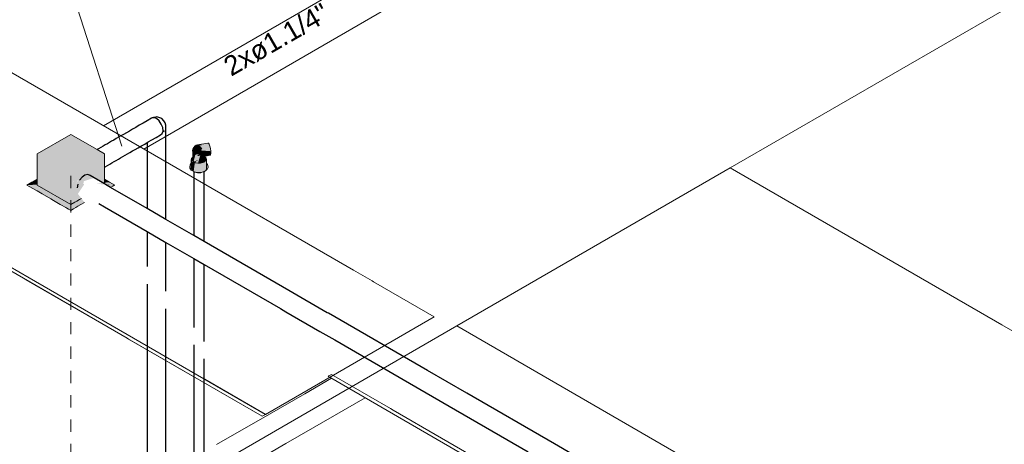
# Model space of a CAD drawing. Header units: millimetres. Extents: x 4480191 to 4481199, y -30324204 to -30323479.
# Tile 68 of 243: x 4480381.91 to 4480392.02, y -30324078.85 to -30324074.5. Entities that reach past the tile are written whole.
import ezdxf

# ---------------------------------------------------------------- set-up
doc = ezdxf.new("R2010")
doc.units = ezdxf.units.MM
doc.linetypes.add('JIS_02_1.2', pattern=[0.25, 0.125, -0.125])
doc.linetypes.add('NULL', pattern=[0])
for name, color, linetype, lineweight in [('DI-Elementos externos em vista', 9, 'Continuous', 5), ('DI-Pontilhado', 7, 'JIS_02_1.2', 9), ('EL-Caixa de passagem de fiação', 9, 'Continuous', 18), ('EL-Condutos (Direta)', 12, 'Continuous', 25), ('EL-Condutos QD (Teto)', 32, 'Continuous', 25), ('EL-Conexões', 9, 'Continuous', 18), ('EL-Textos conduto QD', 7, 'Continuous', 9), ('EL-Textos fios QD', 7, 'Continuous', 9), ('IFC-Parede padrão-Contorno', 44, 'Continuous', 5), ('IFC-Parede-Contorno', 42, 'Continuous', 5)]:
    doc.layers.add(name, color=color, linetype=linetype, lineweight=lineweight)
doc.styles.add('ARIAL', font='arial.ttf')

msp = doc.modelspace()

# ---------------------------------------------------------------- hatches: boundary and pattern name
at = {"layer": 'EL-Caixa de passagem de fiação', "linetype": 'Continuous'}
for points in [[(4480382.432, -30324075.673), (4480382.086, -30324075.873), (4480382.779, -30324075.873)], [(4480382.086, -30324076.193), (4480382.432, -30324076.393), (4480382.432, -30324076.073), (4480382.779, -30324075.873), (4480382.086, -30324075.873)], [(4480382.779, -30324076.181), (4480382.779, -30324075.873), (4480382.432, -30324076.073), (4480382.432, -30324076.157), (4480382.443, -30324076.158), (4480382.451, -30324076.212), (4480382.453, -30324076.187), (4480382.451, -30324076.18), (4480382.456, -30324076.159), (4480382.467, -30324076.16), (4480382.48, -30324076.179), (4480382.49, -30324076.176), (4480382.505, -30324076.142), (4480382.51, -30324076.144), (4480382.49, -30324076.176), (4480382.483, -30324076.178), (4480382.475, -30324076.163), (4480382.458, -30324076.159), (4480382.452, -30324076.179), (4480382.451, -30324076.211), (4480382.443, -30324076.158), (4480382.432, -30324076.157), (4480382.432, -30324076.393), (4480382.176, -30324076.245), (4480382.086, -30324076.253), (4480382.432, -30324076.453), (4480382.484, -30324076.423), (4480382.571, -30324076.368), (4480382.505, -30324076.283), (4480382.569, -30324076.187), (4480382.554, -30324076.167), (4480382.568, -30324076.169), (4480382.566, -30324076.153), (4480382.67, -30324076.121), (4480382.773, -30324076.186), (4480382.673, -30324076.12)], [(4480381.982, -30324076.193), (4480382.086, -30324076.189), (4480382.086, -30324076.133)], [(4480382.086, -30324076.189), (4480381.982, -30324076.193), (4480382.086, -30324076.253), (4480382.401, -30324076.199), (4480382.391, -30324076.193), (4480382.086, -30324076.193)], [(4480382.086, -30324076.193), (4480382.443, -30324076.186), (4480382.453, -30324076.178)], [(4480382.831, -30324076.163), (4480382.696, -30324076.18), (4480382.854, -30324076.193), (4480382.799, -30324076.193), (4480382.84, -30324076.217), (4480382.883, -30324076.193)], [(4480382.831, -30324076.163), (4480382.751, -30324076.166), (4480382.761, -30324076.171)], [(4480382.831, -30324076.163), (4480382.779, -30324076.133), (4480382.779, -30324076.165)], [(4480382.854, -30324076.193), (4480382.789, -30324076.187), (4480382.799, -30324076.193)], [(4480382.401, -30324076.199), (4480382.086, -30324076.253), (4480382.298, -30324076.235), (4480382.33, -30324076.225)], [(4480382.484, -30324076.423), (4480382.573, -30324076.372), (4480382.571, -30324076.369)]]:
    msp.add_hatch(color=254, dxfattribs=at).paths.add_polyline_path(points)
at = {"layer": 'EL-Conexões', "linetype": 'Continuous'}
for points in [[(4480383.683, -30324075.843), (4480383.686, -30324075.857), (4480383.694, -30324075.862), (4480383.694, -30324075.874), (4480383.706, -30324075.889), (4480383.723, -30324075.878), (4480383.748, -30324075.88), (4480383.727, -30324075.895), (4480383.751, -30324075.894), (4480383.772, -30324075.878), (4480383.774, -30324075.885), (4480383.793, -30324075.869), (4480383.774, -30324075.868), (4480383.785, -30324075.851), (4480383.77, -30324075.832), (4480383.783, -30324075.823), (4480383.77, -30324075.802), (4480383.753, -30324075.788), (4480383.771, -30324075.784), (4480383.751, -30324075.779), (4480383.719, -30324075.785), (4480383.705, -30324075.795), (4480383.694, -30324075.809), (4480383.686, -30324075.826)], [(4480383.846, -30324075.762), (4480383.839, -30324075.762), (4480383.734, -30324075.78)], [(4480383.774, -30324075.774), (4480383.741, -30324075.781), (4480383.748, -30324075.843), (4480383.763, -30324075.838), (4480383.871, -30324075.846), (4480383.868, -30324075.819), (4480383.861, -30324075.794), (4480383.854, -30324075.774), (4480383.846, -30324075.762)], [(4480383.692, -30324075.875), (4480383.693, -30324075.863), (4480383.684, -30324075.85)], [(4480383.692, -30324075.876), (4480383.685, -30324075.853), (4480383.684, -30324075.939), (4480383.693, -30324075.953), (4480383.713, -30324075.874), (4480383.693, -30324075.863)], [(4480383.693, -30324075.953), (4480383.713, -30324075.964), (4480383.738, -30324075.97), (4480383.764, -30324075.879), (4480383.738, -30324075.88), (4480383.748, -30324075.843), (4480383.713, -30324075.874)], [(4480383.812, -30324075.935), (4480383.812, -30324075.908), (4480383.809, -30324075.898), (4480383.805, -30324075.86), (4480383.805, -30324075.898), (4480383.776, -30324075.876), (4480383.764, -30324075.879), (4480383.738, -30324075.97), (4480383.764, -30324075.969), (4480383.788, -30324075.962), (4480383.803, -30324075.952)], [(4480383.863, -30324075.888), (4480383.868, -30324075.883), (4480383.871, -30324075.868), (4480383.871, -30324075.846), (4480383.763, -30324075.838), (4480383.766, -30324075.865), (4480383.748, -30324075.843), (4480383.767, -30324075.887), (4480383.764, -30324075.902), (4480383.803, -30324075.895)], [(4480383.836, -30324075.979), (4480383.827, -30324075.971), (4480383.827, -30324076.005), (4480383.803, -30324076.014), (4480383.748, -30324075.998), (4480383.669, -30324076.028), (4480383.694, -30324076.003), (4480383.669, -30324076.005), (4480383.669, -30324075.97), (4480383.657, -30324075.984), (4480383.655, -30324076.019), (4480383.669, -30324076.04), (4480383.694, -30324076.054), (4480383.733, -30324076.064), (4480383.772, -30324076.063), (4480383.803, -30324076.054), (4480383.832, -30324076.035), (4480383.842, -30324076.013), (4480383.842, -30324076.001)], [(4480383.672, -30324075.92), (4480383.669, -30324075.939), (4480383.681, -30324075.957), (4480383.684, -30324075.939), (4480383.694, -30324075.924), (4480383.684, -30324075.931), (4480383.684, -30324075.906)], [(4480383.681, -30324076.047), (4480383.681, -30324075.958), (4480383.669, -30324075.94), (4480383.669, -30324076.029)], [(4480383.694, -30324076.007), (4480383.694, -30324076.054), (4480383.705, -30324075.971), (4480383.704, -30324075.959), (4480383.748, -30324075.933), (4480383.694, -30324075.953), (4480383.694, -30324075.938), (4480383.681, -30324075.957), (4480383.681, -30324076.047)], [(4480383.824, -30324075.969), (4480383.825, -30324075.94), (4480383.818, -30324075.953), (4480383.798, -30324075.968), (4480383.748, -30324075.933), (4480383.738, -30324075.97), (4480383.713, -30324075.964), (4480383.705, -30324075.971), (4480383.694, -30324076.054), (4480383.705, -30324076.061), (4480383.735, -30324076.068), (4480383.768, -30324076.067), (4480383.798, -30324076.058), (4480383.803, -30324076.034), (4480383.803, -30324076.054), (4480383.818, -30324076.043), (4480383.827, -30324076.025), (4480383.827, -30324075.948)], [(4480383.713, -30324075.964), (4480383.704, -30324075.959), (4480383.705, -30324075.971)], [(4480383.82, -30324075.918), (4480383.803, -30324075.934), (4480383.812, -30324075.935), (4480383.807, -30324075.946), (4480383.821, -30324075.938), (4480383.803, -30324075.956), (4480383.792, -30324075.959), (4480383.799, -30324075.964), (4480383.812, -30324075.958), (4480383.827, -30324075.935)], [(4480383.821, -30324075.916), (4480383.812, -30324075.908), (4480383.812, -30324075.925)], [(4480383.681, -30324076.047), (4480383.694, -30324076.054), (4480383.694, -30324076.007)]]:
    msp.add_hatch(color=41, dxfattribs=at).paths.add_polyline_path(points)

# ---------------------------------------------------------------- linework, layer by layer
at = {"layer": 'DI-Elementos externos em vista'}
for p, q in [((4480389.202, -30324076.018), (4480391.99, -30324074.408)), ((4480386.396, -30324077.638), (4480389.202, -30324076.018)), ((4480389.202, -30324076.018), (4480391.99, -30324077.628)), ((4480383.29, -30324079.431), (4480386.396, -30324077.638)), ((4480391.99, -30324080.868), (4480386.396, -30324077.638)), ((4480391.99, -30324077.628), (4480406.501, -30324086.005))]:
    msp.add_line(p, q, dxfattribs=at)
at = {"layer": 'DI-Pontilhado'}
msp.add_line((4480382.432, -30324076.099), (4480382.432, -30324086.379), dxfattribs=at)
at = {"layer": 'EL-Caixa de passagem de fiação'}
for p, q in [((4480382.432, -30324075.673), (4480382.086, -30324075.873)), ((4480382.704, -30324075.83), (4480382.432, -30324075.673)), ((4480382.086, -30324075.873), (4480382.086, -30324076.133)), ((4480382.779, -30324075.873), (4480382.704, -30324075.83)), ((4480382.779, -30324075.951), (4480382.779, -30324075.873)), ((4480382.779, -30324075.977), (4480382.779, -30324075.951)), ((4480382.779, -30324076.01), (4480382.779, -30324075.977)), ((4480382.779, -30324076.05), (4480382.779, -30324076.01)), ((4480382.779, -30324076.088), (4480382.779, -30324076.05)), ((4480382.779, -30324076.133), (4480382.779, -30324076.088)), ((4480382.034, -30324076.163), (4480381.982, -30324076.193)), ((4480381.982, -30324076.193), (4480382.006, -30324076.207)), ((4480382.086, -30324076.133), (4480382.034, -30324076.163)), ((4480382.086, -30324076.133), (4480382.086, -30324076.193)), ((4480382.086, -30324076.193), (4480382.432, -30324076.393)), ((4480382.779, -30324076.164), (4480382.779, -30324076.133)), ((4480382.831, -30324076.163), (4480382.779, -30324076.133)), ((4480382.779, -30324076.181), (4480382.779, -30324076.164)), ((4480382.883, -30324076.193), (4480382.831, -30324076.163)), ((4480382.864, -30324076.204), (4480382.879, -30324076.195)), ((4480382.879, -30324076.195), (4480382.883, -30324076.193)), ((4480382.006, -30324076.207), (4480382.086, -30324076.253)), ((4480382.086, -30324076.253), (4480382.138, -30324076.283)), ((4480382.138, -30324076.283), (4480382.229, -30324076.335)), ((4480382.841, -30324076.217), (4480382.864, -30324076.204)), ((4480382.229, -30324076.335), (4480382.255, -30324076.35)), ((4480382.255, -30324076.35), (4480382.324, -30324076.391)), ((4480382.324, -30324076.391), (4480382.332, -30324076.395)), ((4480382.332, -30324076.395), (4480382.38, -30324076.423)), ((4480382.432, -30324076.393), (4480382.474, -30324076.369)), ((4480382.474, -30324076.369), (4480382.494, -30324076.357)), ((4480382.494, -30324076.357), (4480382.523, -30324076.341)), ((4480382.504, -30324076.411), (4480382.534, -30324076.394)), ((4480382.523, -30324076.341), (4480382.541, -30324076.33)), ((4480382.534, -30324076.394), (4480382.573, -30324076.372)), ((4480382.38, -30324076.423), (4480382.391, -30324076.429)), ((4480382.391, -30324076.429), (4480382.409, -30324076.439)), ((4480382.409, -30324076.439), (4480382.432, -30324076.453)), ((4480382.432, -30324076.453), (4480382.462, -30324076.436)), ((4480382.462, -30324076.436), (4480382.484, -30324076.423)), ((4480382.484, -30324076.423), (4480382.504, -30324076.411))]:
    msp.add_line(p, q, dxfattribs=at)
at = {"layer": 'EL-Condutos (Direta)'}
for p, q in [((4480383.694, -30324076.054), (4480383.694, -30324076.264)), ((4480383.803, -30324076.216), (4480383.803, -30324076.054)), ((4480383.694, -30324076.264), (4480383.694, -30324076.587)), ((4480383.803, -30324076.274), (4480383.803, -30324076.216)), ((4480383.803, -30324076.638), (4480383.803, -30324076.274)), ((4480383.694, -30324076.587), (4480383.694, -30324076.71)), ((4480383.803, -30324076.773), (4480383.803, -30324076.638)), ((4480383.694, -30324076.945), (4480383.694, -30324077.454)), ((4480383.803, -30324077.564), (4480383.803, -30324077.008)), ((4480383.694, -30324077.454), (4480383.694, -30324077.654)), ((4480383.803, -30324077.796), (4480383.803, -30324077.564)), ((4480383.694, -30324077.833), (4480383.694, -30324078.985)), ((4480383.803, -30324079.058), (4480383.803, -30324077.976))]:
    msp.add_line(p, q, dxfattribs=at)
at = {"layer": 'EL-Condutos QD (Teto)'}
for p, q in [((4480383.136, -30324075.58), (4480383.1, -30324075.601)), ((4480383.174, -30324075.558), (4480383.136, -30324075.58)), ((4480383.216, -30324075.534), (4480383.174, -30324075.558)), ((4480383.26, -30324075.508), (4480383.216, -30324075.534)), ((4480383.262, -30324075.508), (4480383.26, -30324075.508)), ((4480383.283, -30324075.502), (4480383.262, -30324075.508)), ((4480383.268, -30324075.504), (4480383.262, -30324075.508)), ((4480383.28, -30324075.501), (4480383.268, -30324075.504)), ((4480383.292, -30324075.499), (4480383.28, -30324075.501)), ((4480383.311, -30324075.511), (4480383.283, -30324075.502)), ((4480383.317, -30324075.494), (4480383.292, -30324075.499)), ((4480383.339, -30324075.535), (4480383.311, -30324075.511)), ((4480383.346, -30324075.502), (4480383.317, -30324075.494)), ((4480383.362, -30324075.567), (4480383.339, -30324075.535)), ((4480383.367, -30324075.512), (4480383.346, -30324075.502)), ((4480383.377, -30324075.604), (4480383.362, -30324075.567)), ((4480383.389, -30324075.533), (4480383.367, -30324075.512)), ((4480383.4, -30324075.555), (4480383.389, -30324075.533)), ((4480383.408, -30324075.58), (4480383.4, -30324075.555)), ((4480383.408, -30324075.591), (4480383.408, -30324075.58)), ((4480382.948, -30324075.688), (4480382.923, -30324075.703)), ((4480382.975, -30324075.673), (4480382.948, -30324075.688)), ((4480383.004, -30324075.656), (4480382.975, -30324075.673)), ((4480383.034, -30324075.639), (4480383.004, -30324075.656)), ((4480383.066, -30324075.62), (4480383.034, -30324075.639)), ((4480383.1, -30324075.601), (4480383.066, -30324075.62)), ((4480383.308, -30324075.704), (4480383.352, -30324075.679)), ((4480383.352, -30324075.679), (4480383.371, -30324075.665)), ((4480383.371, -30324075.665), (4480383.38, -30324075.639)), ((4480383.38, -30324075.639), (4480383.377, -30324075.604)), ((4480383.388, -30324075.647), (4480383.396, -30324075.633)), ((4480383.408, -30324075.603), (4480383.408, -30324075.591)), ((4480383.409, -30324075.594), (4480383.408, -30324075.591)), ((4480383.409, -30324075.896), (4480383.409, -30324075.594)), ((4480382.786, -30324075.782), (4480382.764, -30324075.795)), ((4480382.808, -30324075.769), (4480382.786, -30324075.782)), ((4480382.83, -30324075.757), (4480382.808, -30324075.769)), ((4480382.852, -30324075.744), (4480382.83, -30324075.757)), ((4480382.875, -30324075.731), (4480382.852, -30324075.744)), ((4480382.898, -30324075.717), (4480382.875, -30324075.731)), ((4480382.923, -30324075.703), (4480382.898, -30324075.717)), ((4480383.125, -30324075.81), (4480383.157, -30324075.791)), ((4480383.157, -30324075.791), (4480383.191, -30324075.772)), ((4480383.191, -30324075.772), (4480383.215, -30324075.758)), ((4480383.215, -30324075.758), (4480383.228, -30324075.751)), ((4480383.215, -30324075.758), (4480383.215, -30324075.955)), ((4480383.228, -30324075.751), (4480383.266, -30324075.728)), ((4480383.266, -30324075.728), (4480383.308, -30324075.704)), ((4480382.718, -30324075.821), (4480382.704, -30324075.83)), ((4480382.741, -30324075.808), (4480382.718, -30324075.821)), ((4480382.764, -30324075.795), (4480382.741, -30324075.808)), ((4480382.967, -30324075.901), (4480382.99, -30324075.888)), ((4480382.99, -30324075.888), (4480383.015, -30324075.873)), ((4480383.015, -30324075.873), (4480383.04, -30324075.859)), ((4480383.04, -30324075.859), (4480383.067, -30324075.843)), ((4480383.067, -30324075.843), (4480383.095, -30324075.827)), ((4480383.095, -30324075.827), (4480383.125, -30324075.81)), ((4480382.787, -30324076.005), (4480382.81, -30324075.992)), ((4480382.81, -30324075.992), (4480382.833, -30324075.978)), ((4480382.833, -30324075.978), (4480382.855, -30324075.965)), ((4480382.855, -30324075.965), (4480382.877, -30324075.953)), ((4480382.877, -30324075.953), (4480382.899, -30324075.94)), ((4480382.899, -30324075.94), (4480382.921, -30324075.927)), ((4480382.921, -30324075.927), (4480382.944, -30324075.914)), ((4480382.944, -30324075.914), (4480382.967, -30324075.901)), ((4480383.215, -30324075.955), (4480383.215, -30324075.962)), ((4480383.215, -30324075.962), (4480383.215, -30324076.224)), ((4480383.409, -30324075.923), (4480383.409, -30324075.896)), ((4480383.409, -30324076.24), (4480383.409, -30324075.923)), ((4480382.578, -30324076.091), (4480382.548, -30324076.112)), ((4480382.607, -30324076.085), (4480382.578, -30324076.091)), ((4480382.63, -30324076.095), (4480382.607, -30324076.085)), ((4480382.779, -30324076.01), (4480382.787, -30324076.005)), ((4480382.505, -30324076.183), (4480382.498, -30324076.22)), ((4480382.548, -30324076.112), (4480382.522, -30324076.144)), ((4480382.779, -30324076.181), (4480382.63, -30324076.095)), ((4480382.789, -30324076.187), (4480382.779, -30324076.181)), ((4480382.841, -30324076.217), (4480382.789, -30324076.187)), ((4480383.215, -30324076.433), (4480382.841, -30324076.217)), ((4480383.215, -30324076.224), (4480383.215, -30324076.366)), ((4480383.409, -30324076.456), (4480383.409, -30324076.24)), ((4480382.719, -30324076.382), (4480382.779, -30324076.417)), ((4480383.215, -30324076.366), (4480383.215, -30324076.433)), ((4480382.779, -30324076.417), (4480383.215, -30324076.669)), ((4480383.409, -30324076.545), (4480383.215, -30324076.433)), ((4480383.409, -30324076.545), (4480383.409, -30324076.456)), ((4480383.694, -30324076.71), (4480383.409, -30324076.545)), ((4480383.215, -30324076.669), (4480383.409, -30324076.781)), ((4480383.215, -30324076.669), (4480383.215, -30324077.03)), ((4480383.409, -30324076.781), (4480383.694, -30324076.945)), ((4480383.409, -30324077.165), (4480383.409, -30324076.781)), ((4480383.803, -30324076.773), (4480383.694, -30324076.71)), ((4480384.672, -30324077.275), (4480383.803, -30324076.773)), ((4480383.694, -30324076.945), (4480383.803, -30324077.008)), ((4480383.803, -30324077.008), (4480384.586, -30324077.46)), ((4480383.409, -30324077.282), (4480383.409, -30324077.165)), ((4480383.215, -30324077.209), (4480383.215, -30324079.262)), ((4480385.066, -30324077.502), (4480384.672, -30324077.275)), ((4480383.409, -30324079.286), (4480383.409, -30324077.462)), ((4480384.586, -30324077.46), (4480384.641, -30324077.492)), ((4480384.641, -30324077.492), (4480384.99, -30324077.694)), ((4480385.077, -30324077.508), (4480385.066, -30324077.502)), ((4480386.093, -30324078.095), (4480385.077, -30324077.508)), ((4480384.99, -30324077.694), (4480385.143, -30324077.782)), ((4480385.143, -30324077.782), (4480385.911, -30324078.225)), ((4480386.499, -30324078.329), (4480386.093, -30324078.095)), ((4480385.911, -30324078.225), (4480386.317, -30324078.46)), ((4480387.399, -30324078.849), (4480386.499, -30324078.329)), ((4480386.317, -30324078.46), (4480387.129, -30324078.929)), ((4480387.807, -30324079.085), (4480387.399, -30324078.849))]:
    msp.add_line(p, q, dxfattribs=at)
at = {"layer": 'EL-Conexões'}
for p, q in [((4480383.719, -30324075.785), (4480383.705, -30324075.795)), ((4480383.735, -30324075.782), (4480383.719, -30324075.785)), ((4480383.839, -30324075.762), (4480383.734, -30324075.78)), ((4480383.751, -30324075.779), (4480383.735, -30324075.782)), ((4480383.771, -30324075.784), (4480383.751, -30324075.779)), ((4480383.846, -30324075.762), (4480383.839, -30324075.762)), ((4480383.854, -30324075.774), (4480383.846, -30324075.762)), ((4480383.861, -30324075.794), (4480383.854, -30324075.774)), ((4480383.686, -30324075.826), (4480383.683, -30324075.843)), ((4480383.683, -30324075.843), (4480383.684, -30324075.847)), ((4480383.684, -30324075.847), (4480383.686, -30324075.857)), ((4480383.684, -30324075.849), (4480383.684, -30324075.85)), ((4480383.684, -30324075.85), (4480383.684, -30324075.868)), ((4480383.684, -30324075.868), (4480383.684, -30324075.906)), ((4480383.694, -30324075.809), (4480383.686, -30324075.826)), ((4480383.705, -30324075.795), (4480383.694, -30324075.809)), ((4480383.694, -30324075.877), (4480383.706, -30324075.889)), ((4480383.831, -30324075.894), (4480383.863, -30324075.888)), ((4480383.868, -30324075.819), (4480383.861, -30324075.794)), ((4480383.863, -30324075.888), (4480383.868, -30324075.883)), ((4480383.871, -30324075.846), (4480383.868, -30324075.819)), ((4480383.868, -30324075.883), (4480383.871, -30324075.868)), ((4480383.871, -30324075.868), (4480383.871, -30324075.846)), ((4480383.657, -30324075.984), (4480383.655, -30324076.007)), ((4480383.669, -30324075.97), (4480383.657, -30324075.984)), ((4480383.671, -30324075.921), (4480383.669, -30324075.939)), ((4480383.669, -30324075.939), (4480383.669, -30324075.94)), ((4480383.669, -30324075.94), (4480383.669, -30324075.97)), ((4480383.669, -30324075.97), (4480383.669, -30324076.029)), ((4480383.672, -30324075.92), (4480383.671, -30324075.921)), ((4480383.684, -30324075.906), (4480383.672, -30324075.92)), ((4480383.684, -30324075.906), (4480383.684, -30324075.939)), ((4480383.684, -30324075.939), (4480383.693, -30324075.953)), ((4480383.693, -30324075.953), (4480383.713, -30324075.964)), ((4480383.713, -30324075.964), (4480383.738, -30324075.97)), ((4480383.738, -30324075.97), (4480383.764, -30324075.969)), ((4480383.764, -30324075.969), (4480383.765, -30324075.968)), ((4480383.765, -30324075.968), (4480383.788, -30324075.962)), ((4480383.788, -30324075.962), (4480383.803, -30324075.952)), ((4480383.803, -30324075.899), (4480383.812, -30324075.897)), ((4480383.803, -30324075.952), (4480383.805, -30324075.95)), ((4480383.805, -30324075.95), (4480383.812, -30324075.935)), ((4480383.812, -30324075.897), (4480383.831, -30324075.894)), ((4480383.812, -30324075.908), (4480383.812, -30324075.897)), ((4480383.812, -30324075.93), (4480383.812, -30324075.908)), ((4480383.821, -30324075.916), (4480383.812, -30324075.908)), ((4480383.812, -30324075.935), (4480383.812, -30324075.93)), ((4480383.822, -30324075.916), (4480383.821, -30324075.916)), ((4480383.827, -30324075.934), (4480383.822, -30324075.916)), ((4480383.827, -30324075.935), (4480383.827, -30324075.934)), ((4480383.827, -30324075.948), (4480383.827, -30324075.935)), ((4480383.827, -30324075.971), (4480383.827, -30324075.948)), ((4480383.827, -30324076.025), (4480383.827, -30324075.971)), ((4480383.836, -30324075.979), (4480383.827, -30324075.971)), ((4480383.84, -30324075.996), (4480383.836, -30324075.979)), ((4480383.655, -30324076.007), (4480383.655, -30324076.019)), ((4480383.655, -30324076.019), (4480383.669, -30324076.04)), ((4480383.669, -30324076.04), (4480383.681, -30324076.047)), ((4480383.681, -30324076.047), (4480383.694, -30324076.054)), ((4480383.681, -30324076.047), (4480383.681, -30324076.047)), ((4480383.681, -30324076.047), (4480383.694, -30324076.054)), ((4480383.694, -30324076.054), (4480383.696, -30324076.056)), ((4480383.694, -30324076.054), (4480383.696, -30324076.056)), ((4480383.696, -30324076.056), (4480383.705, -30324076.061)), ((4480383.696, -30324076.056), (4480383.733, -30324076.064)), ((4480383.705, -30324076.061), (4480383.721, -30324076.064)), ((4480383.721, -30324076.064), (4480383.735, -30324076.068)), ((4480383.733, -30324076.064), (4480383.772, -30324076.063)), ((4480383.735, -30324076.068), (4480383.768, -30324076.067)), ((4480383.768, -30324076.067), (4480383.782, -30324076.062)), ((4480383.772, -30324076.063), (4480383.803, -30324076.054)), ((4480383.782, -30324076.062), (4480383.798, -30324076.058)), ((4480383.798, -30324076.058), (4480383.803, -30324076.054)), ((4480383.803, -30324076.054), (4480383.804, -30324076.053)), ((4480383.803, -30324076.054), (4480383.804, -30324076.053)), ((4480383.804, -30324076.053), (4480383.818, -30324076.043)), ((4480383.804, -30324076.053), (4480383.807, -30324076.052)), ((4480383.807, -30324076.052), (4480383.818, -30324076.045)), ((4480383.818, -30324076.043), (4480383.827, -30324076.025)), ((4480383.818, -30324076.045), (4480383.827, -30324076.038)), ((4480383.827, -30324076.038), (4480383.832, -30324076.035)), ((4480383.832, -30324076.035), (4480383.842, -30324076.013)), ((4480383.842, -30324076.001), (4480383.84, -30324075.996)), ((4480383.842, -30324076.013), (4480383.842, -30324076.001))]:
    msp.add_line(p, q, dxfattribs=at)
at = {"layer": 'EL-Textos fios QD'}
msp.add_line((4480382.958, -30324075.795), (4480382.19, -30324073.414), dxfattribs=at)
at = {"layer": 'IFC-Parede padrão-Contorno', "color": 8, "lineweight": 5}
for p, q in [((4480386.433, -30324073.469), (4480382.768, -30324075.584)), ((4480385.709, -30324074.366), (4480383.709, -30324075.521)), ((4480383.709, -30324075.521), (4480383.184, -30324075.824)), ((4480385.108, -30324078.175), (4480384.835, -30324078.333)), ((4480384.835, -30324078.333), (4480384.471, -30324078.543)), ((4480385.454, -30324078.375), (4480384.913, -30324078.688)), ((4480384.471, -30324078.543), (4480383.93, -30324078.855)), ((4480384.913, -30324078.688), (4480384.64, -30324078.845)), ((4480384.64, -30324078.845), (4480384.277, -30324079.055))]:
    msp.add_line(p, q, dxfattribs=at)
at = {"layer": 'IFC-Parede-Contorno', "color": 8, "lineweight": 5}
for p, q in [((4480380.839, -30324074.47), (4480385.334, -30324077.065)), ((4480377.435, -30324074.545), (4480383.012, -30324077.765)), ((4480379.378, -30324075.627), (4480382.006, -30324077.144)), ((4480385.334, -30324077.065), (4480385.526, -30324077.176)), ((4480381.972, -30324077.164), (4480384.398, -30324078.565)), ((4480382.006, -30324077.144), (4480384.432, -30324078.545)), ((4480382.006, -30324077.144), (4480384.419, -30324078.537)), ((4480385.526, -30324077.176), (4480385.526, -30324077.177)), ((4480385.526, -30324077.177), (4480385.541, -30324077.185)), ((4480385.541, -30324077.185), (4480386.164, -30324077.545)), ((4480386.098, -30324077.583), (4480384.675, -30324078.405)), ((4480386.164, -30324077.545), (4480386.098, -30324077.583)), ((4480383.012, -30324077.765), (4480383.026, -30324077.773)), ((4480383.026, -30324077.773), (4480384.398, -30324078.565)), ((4480383.808, -30324078.185), (4480384.428, -30324078.542)), ((4480385.08, -30324078.151), (4480385.073, -30324078.155)), ((4480385.073, -30324078.155), (4480385.101, -30324078.171)), ((4480385.108, -30324078.135), (4480385.08, -30324078.151)), ((4480385.101, -30324078.171), (4480387.074, -30324079.31)), ((4480385.108, -30324078.135), (4480385.715, -30324078.486)), ((4480384.675, -30324078.405), (4480384.432, -30324078.545)), ((4480385.715, -30324078.486), (4480385.743, -30324078.502)), ((4480385.743, -30324078.502), (4480388.191, -30324079.915)), ((4480384.432, -30324078.545), (4480384.398, -30324078.565)), ((4480384.426, -30324078.549), (4480384.398, -30324078.565)), ((4480384.419, -30324078.537), (4480384.432, -30324078.545)), ((4480384.432, -30324078.545), (4480384.426, -30324078.549))]:
    msp.add_line(p, q, dxfattribs=at)

# ---------------------------------------------------------------- texts
at = {"layer": 'EL-Textos conduto QD', "linetype": 'NULL', "insert": (4480384.595, -30324074.791), "char_height": 0.2, "width": 2.37256, "attachment_point": 8, "rotation": 30.0001, "line_spacing_factor": 0.6, "style": 'ARIAL'}
msp.add_mtext('2xø1.1/4"', dxfattribs=at)

doc.saveas('drawing.dxf')
